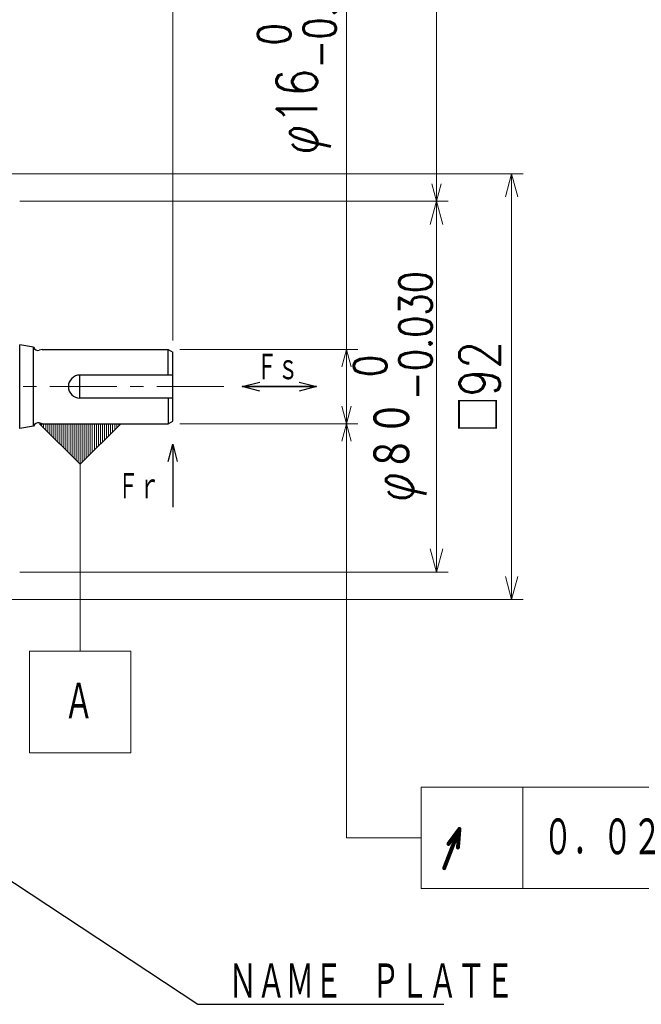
# Model space of a CAD drawing. Header units: millimetres. Extents: x 0 to 1071, y 0 to 742.
# Tile 106 of 130: x 529 to 663, y 393 to 605. Entities that reach past the tile are written whole.
import ezdxf

# ---------------------------------------------------------------- set-up
doc = ezdxf.new("R2010")
doc.units = ezdxf.units.MM
doc.header["$LTSCALE"] = 0.454724
doc.linetypes.add('CENTER', pattern=[50.8, 31.75, -6.35, 6.35, -6.35])
doc.layers.add('NoLayerName_001', color=7, linetype='Continuous')
doc.styles.get("Standard").update_dxf_attribs({"font": 'txt', "bigfont": 'extfont2'})
doc.dimstyles.get("Standard").update_dxf_attribs({"dimtxt": 2.5, "dimasz": 2.5, "dimexe": 1, "dimexo": 1, "dimtad": 1, "dimdec": 3, "dimzin": 0, "dimdsep": 46, "dimtxsty": 'Standard', "dimcen": 2.5, "dimadec": 3, "dimazin": 0, "dimtfac": 0.75, "dimtdec": 3, "dimtmove": 0, "dimatfit": 3, "dimfxl": 1, "dimarcsym": 0})

# ---------------------------------------------------------------- blocks, each defined once
blk = doc.blocks.new('_OPEN30')
at = {"color": 0, "linetype": 'ByBlock', "lineweight": -2}
for p, q in [((-1, 0.267949), (0, 0)), ((0, 0), (-1, -0.267949)), ((0, 0), (-1, 0))]:
    blk.add_line(p, q, dxfattribs=at)
blk = doc.blocks.new('*D87')
at = {"layer": 'Defpoints', "color": 0}
for p in [(513.46, 571.76), (635.53, 571.76), (513.46, 479.92)]:
    blk.add_point(p, dxfattribs=at)
at = {"layer": 'NoLayerName_001', "color": 0, "linetype": 'Continuous', "lineweight": 13}
for p, q in [((515.96, 571.76), (638.03, 571.76)), ((635.53, 484.92), (635.53, 566.76)), ((515.96, 479.92), (638.03, 479.92))]:
    blk.add_line(p, q, dxfattribs=at)
at = {"layer": 'NoLayerName_001', "color": 0, "lineweight": 13, "xscale": 5, "yscale": 5, "zscale": 5}
for p, rotation in [((635.53, 571.76), 90), ((635.53, 479.92), 270)]:
    blk.add_blockref('_OPEN30', p, dxfattribs=dict(at, rotation=rotation))
at = {"layer": 'NoLayerName_001', "color": 0, "lineweight": 13, "insert": (628.65, 525.84), "char_height": 8.75, "attachment_point": 5, "rotation": 90}
blk.add_mtext('\\W0.8000;□92', dxfattribs=at)
blk = doc.blocks.new('DIM_0003')
at = {"color": 3, "linetype": 'Continuous', "lineweight": 13}
blk.add_line((30.88, 42), (30.88, 63.87), dxfattribs=at)
blk.add_lwpolyline([(9, 42), (74.63, 42), (74.63, 63.87), (9, 63.87)], close=True, dxfattribs=at)
for points in [[(74.63, 42), (94.75, 42), (94.75, 63.87), (74.63, 63.87)], [(1, 0), (1, 52.94), (9, 52.94)], [(2.01, 3.75), (1, 0), (0, 3.75)]]:
    blk.add_lwpolyline(points, dxfattribs=at)
at = {"color": 3, "linetype": 'Continuous', "lineweight": 13, "width": 0.666667}
for s, p in [('%%c０．０４', (35.25, 48.56)), ('Ａ', (81.19, 48.56))]:
    blk.add_text(s, height=8.75, dxfattribs=at).set_placement(p)
at = {"color": 3, "linetype": 'Continuous', "lineweight": 13, "insert": (12.94, 45.94), "char_height": 14, "attachment_point": 7}
blk.add_mtext('\\A1;\\W0.8333;{\\fgdt;\\H1.0x;\\W1.0;r}', dxfattribs=at)
blk = doc.blocks.new('DIM_0004')
at = {"color": 3, "linetype": 'Continuous', "lineweight": 13}
blk.add_line((39.04, 0), (39.04, 21.88), dxfattribs=at)
for points in [[(0, 96.5), (1, 100.25), (2.01, 96.5)], [(1, 100.25), (1, 10.94), (17.16, 10.94)]]:
    blk.add_lwpolyline(points, dxfattribs=at)
blk.add_lwpolyline([(17.16, 0), (75.79, 0), (75.79, 21.88), (17.16, 21.88)], close=True, dxfattribs=at)
at = {"color": 3, "linetype": 'Continuous', "lineweight": 13, "width": 0.666667}
blk.add_text('０．０２', height=8.75, dxfattribs=at).set_placement((43.41, 6.56))
at = {"color": 3, "linetype": 'Continuous', "lineweight": 13, "insert": (21.1, 3.94), "char_height": 14, "attachment_point": 7}
blk.add_mtext('\\A1;\\W0.8333;{\\fgdt;\\H0.667x;\\W1.0;h}', dxfattribs=at)
blk = doc.blocks.new('_DOT')
at = {"color": 0, "linetype": 'ByBlock', "lineweight": -2}
blk.add_line((-0.5, 0), (-1, 0), dxfattribs=at)
at = {"color": 0, "linetype": 'ByBlock', "lineweight": -2, "const_width": 0.5}
blk.add_lwpolyline([(-0.25, 0, 1), (0.25, 0, 1)], format="xyb", close=True, dxfattribs=at)
blk = doc.blocks.new('*D94')
at = {"layer": 'Defpoints', "color": 0}
for p in [(522.46, 656.25), (522.46, 570.84), (527.46, 565.34)]:
    blk.add_point(p, dxfattribs=at)
at = {"layer": 'NoLayerName_001', "color": 0, "linetype": 'Continuous', "lineweight": 13}
for p, q in [((522.46, 573.34), (522.46, 658.75)), ((527.46, 567.84), (527.46, 658.75)), ((519.34, 656.25), (516.21, 656.25)), ((527.46, 656.25), (522.46, 656.25)), ((527.46, 656.25), (543.92, 656.25)), ((530.59, 656.25), (533.71, 656.25))]:
    blk.add_line(p, q, dxfattribs=at)
at = {"layer": 'NoLayerName_001', "color": 0, "lineweight": 13, "xscale": 3.125, "yscale": 3.125, "zscale": 3.125}
blk.add_blockref('_DOT', (522.46, 656.25), dxfattribs=at)
at = {"layer": 'NoLayerName_001', "color": 0, "lineweight": 13, "xscale": 3.125, "yscale": 3.125, "zscale": 3.125, "rotation": 180}
blk.add_blockref('_OPEN30', (527.46, 656.25), dxfattribs=at)
at = {"layer": 'NoLayerName_001', "color": 0, "lineweight": 13, "insert": (539.09, 663.12), "char_height": 8.75, "attachment_point": 5}
blk.add_mtext('\\W0.8000;5', dxfattribs=at)
blk = doc.blocks.new('*D96')
at = {"layer": 'Defpoints', "color": 0}
for p in [(522.46, 688.75), (522.46, 570.84), (562.46, 533.26)]:
    blk.add_point(p, dxfattribs=at)
at = {"layer": 'NoLayerName_001', "color": 0, "linetype": 'Continuous', "lineweight": 13}
for p, q in [((522.46, 573.34), (522.46, 691.25)), ((562.46, 535.76), (562.46, 691.25)), ((558.71, 688.75), (526.21, 688.75))]:
    blk.add_line(p, q, dxfattribs=at)
at = {"layer": 'NoLayerName_001', "color": 0, "lineweight": 13, "xscale": 3.75, "yscale": 3.75, "zscale": 3.75, "rotation": 180}
blk.add_blockref('_OPEN30', (522.46, 688.75), dxfattribs=at)
at = {"layer": 'NoLayerName_001', "color": 0, "lineweight": 13, "xscale": 3.75, "yscale": 3.75, "zscale": 3.75}
blk.add_blockref('_OPEN30', (562.46, 688.75), dxfattribs=at)
at = {"layer": 'NoLayerName_001', "color": 0, "lineweight": 13, "insert": (540, 695.62), "char_height": 8.75, "attachment_point": 5}
blk.add_mtext('\\W0.8000;40', dxfattribs=at)
blk = doc.blocks.new('*D101')
at = {"layer": 'Defpoints', "color": 0}
for p in [(561.46, 533.84), (599.9, 533.84), (561.46, 517.84)]:
    blk.add_point(p, dxfattribs=at)
at = {"layer": 'NoLayerName_001', "color": 0, "linetype": 'Continuous', "lineweight": 13}
for p, q in [((599.9, 533.84), (599.9, 625)), ((563.96, 533.84), (602.4, 533.84)), ((599.9, 521.59), (599.9, 530.09)), ((563.96, 517.84), (602.4, 517.84))]:
    blk.add_line(p, q, dxfattribs=at)
at = {"layer": 'NoLayerName_001', "color": 0, "lineweight": 13, "xscale": 3.75, "yscale": 3.75, "zscale": 3.75}
for p, rotation in [((599.9, 533.84), 90), ((599.9, 517.84), 270)]:
    blk.add_blockref('_OPEN30', p, dxfattribs=dict(at, rotation=rotation))
at = {"layer": 'NoLayerName_001', "color": 0, "lineweight": 13, "insert": (589.24, 599.06), "char_height": 8.75, "attachment_point": 5, "rotation": 90}
blk.add_mtext('\\A1;\\W0.8000;φ16{\\H7.000000;\\S 0^ -0.011;}', dxfattribs=at)
blk = doc.blocks.new('*D102')
at = {"layer": 'Defpoints', "color": 0}
for p in [(526.96, 565.84), (619.33, 565.84), (526.96, 485.84)]:
    blk.add_point(p, dxfattribs=at)
at = {"layer": 'NoLayerName_001', "color": 0, "linetype": 'Continuous', "lineweight": 13}
for p, q in [((529.46, 565.84), (621.83, 565.84)), ((619.33, 490.84), (619.33, 560.84)), ((529.46, 485.84), (621.83, 485.84))]:
    blk.add_line(p, q, dxfattribs=at)
at = {"layer": 'NoLayerName_001', "color": 0, "lineweight": 13, "xscale": 5, "yscale": 5, "zscale": 5}
for p, rotation in [((619.33, 565.84), 90), ((619.33, 485.84), 270)]:
    blk.add_blockref('_OPEN30', p, dxfattribs=dict(at, rotation=rotation))
at = {"layer": 'NoLayerName_001', "color": 0, "lineweight": 13, "insert": (609.92, 525.84), "char_height": 8.75, "attachment_point": 5, "rotation": 90}
blk.add_mtext('\\A1;\\W0.8000;φ８０{{\\H0.80x;\\A1;\\S 0^ -0.030;}}', dxfattribs=at)
blk = doc.blocks.new('*D109')
at = {"layer": 'Defpoints', "color": 0}
for p in [(348.96, 703.75), (348.96, 561.96), (562.46, 533.26)]:
    blk.add_point(p, dxfattribs=at)
at = {"layer": 'NoLayerName_001', "color": 0, "linetype": 'Continuous', "lineweight": 13}
for p, q in [((348.96, 564.46), (348.96, 706.25)), ((562.46, 535.76), (562.46, 706.25)), ((558.71, 703.75), (352.71, 703.75))]:
    blk.add_line(p, q, dxfattribs=at)
at = {"layer": 'NoLayerName_001', "color": 0, "lineweight": 13, "xscale": 3.75, "yscale": 3.75, "zscale": 3.75, "rotation": 180}
blk.add_blockref('_OPEN30', (348.96, 703.75), dxfattribs=at)
at = {"layer": 'NoLayerName_001', "color": 0, "lineweight": 13, "xscale": 3.75, "yscale": 3.75, "zscale": 3.75}
blk.add_blockref('_OPEN30', (562.46, 703.75), dxfattribs=at)
at = {"layer": 'NoLayerName_001', "color": 0, "lineweight": 13, "insert": (455.71, 710.62), "char_height": 8.75, "attachment_point": 5}
blk.add_mtext('\\W0.8000;２１４', dxfattribs=at)
blk = doc.blocks.new('DIM_0001')
at = {"color": 3, "linetype": 'Continuous', "lineweight": 13}
for p, q in [((2.62, 70.53), (2.62, 70.96)), ((3.06, 70.09), (3.06, 70.96)), ((3.5, 69.65), (3.5, 70.96)), ((3.94, 69.21), (3.94, 70.96)), ((4.38, 68.78), (4.38, 70.96)), ((4.81, 68.34), (4.81, 70.96)), ((5.25, 67.9), (5.25, 70.96)), ((5.69, 67.46), (5.69, 70.96)), ((6.12, 67.03), (6.12, 70.96)), ((6.56, 66.59), (6.56, 70.96)), ((7, 66.15), (7, 70.96)), ((7.44, 65.71), (7.44, 70.96)), ((7.88, 65.28), (7.88, 70.96)), ((8.31, 64.84), (8.31, 70.96)), ((8.75, 64.4), (8.75, 70.96)), ((9.19, 63.96), (9.19, 70.96)), ((9.62, 63.53), (9.62, 70.96)), ((10.06, 63.09), (10.06, 70.96)), ((10.5, 62.65), (10.5, 70.96)), ((10.94, 62.21), (10.94, 70.96)), ((11.38, 62.65), (11.38, 70.96)), ((11.81, 63.09), (11.81, 70.96)), ((12.25, 63.53), (12.25, 70.96)), ((12.69, 63.96), (12.69, 70.96)), ((13.12, 64.4), (13.12, 70.96)), ((13.56, 64.84), (13.56, 70.96)), ((14, 65.28), (14, 70.96)), ((14.44, 65.71), (14.44, 70.96)), ((14.88, 66.15), (14.88, 70.96)), ((15.31, 66.59), (15.31, 70.96)), ((15.75, 67.03), (15.75, 70.96)), ((16.19, 67.46), (16.19, 70.96)), ((16.62, 67.9), (16.62, 70.96)), ((17.06, 68.34), (17.06, 70.96)), ((17.5, 68.78), (17.5, 70.96)), ((17.94, 69.21), (17.94, 70.96)), ((18.38, 69.65), (18.38, 70.96)), ((18.81, 70.09), (18.81, 70.96)), ((19.25, 70.53), (19.25, 70.96))]:
    blk.add_line(p, q, dxfattribs=at)
for points in [[(19.69, 70.96), (10.94, 62.21), (2.19, 70.96)], [(0, 0), (21.88, 0), (21.88, 21.88), (0, 21.88)]]:
    blk.add_lwpolyline(points, close=True, dxfattribs=at)
blk.add_lwpolyline([(10.94, 62.21), (10.94, 21.88)], dxfattribs=at)
at = {"color": 3, "linetype": 'Continuous', "lineweight": 13, "width": 0.666667}
blk.add_text('Ａ', height=8.75, dxfattribs=at).set_placement((7.44, 6.56))

msp = doc.modelspace()

# ---------------------------------------------------------------- linework, layer by layer
at = {"layer": 'NoLayerName_001', "color": 7, "linetype": 'Continuous', "lineweight": 25}
for p, q in [((529.461071, 516.839453), (529.461071, 534.839453)), ((532.461071, 534.339453), (529.461071, 534.839453)), ((532.461071, 517.339453), (532.461071, 534.339453)), ((534.326071, 533.84161), (533.661958, 533.672526)), ((534.3176, 533.839453), (561.461071, 533.839453)), ((561.461071, 533.839453), (562.461071, 533.262103)), ((561.461071, 528.339453), (561.461071, 533.839453)), ((562.461071, 518.416803), (562.461071, 533.262103)), ((542.461071, 523.339453), (542.461071, 528.339453)), ((562.461071, 528.339453), (542.461071, 528.339453)), ((562.461071, 523.339453), (542.461071, 523.339453)), ((561.461071, 523.339453), (561.461071, 517.839453)), ((561.461071, 517.839453), (562.461071, 518.416803)), ((532.461071, 517.339453), (529.461071, 516.839453)), ((534.326071, 517.837296), (533.661958, 518.00638)), ((534.3176, 517.839453), (561.461071, 517.839453))]:
    msp.add_line(p, q, dxfattribs=at)
at = {"layer": 'NoLayerName_001', "color": 4, "linetype": 'CENTER', "lineweight": 13}
msp.add_line((374.259998, 525.839453), (573.655487, 525.839453), dxfattribs=at)
at = {"layer": 'NoLayerName_001', "color": 7, "linetype": 'Continuous', "lineweight": 25}
for centre, radius, start, end in [((533.415228, 534.64161), 1, 197.45989529, 284.2841046), ((542.461071, 525.839453), 2.5, 90, 270), ((533.415228, 517.037296), 1, 75.7158954, 162.54010471)]:
    msp.add_arc(centre, radius, start, end, dxfattribs=at)

# ---------------------------------------------------------------- block references
at = {"layer": 'NoLayerName_001', "color": 3, "linetype": 'Continuous', "lineweight": 13}
for name, p in [('DIM_0003', (618.327759, 565.839478)), ('DIM_0001', (531.5625, 446.875)), ('DIM_0004', (598.898254, 417.592865))]:
    msp.add_blockref(name, p, dxfattribs=at)

# ---------------------------------------------------------------- texts
at = {"layer": 'NoLayerName_001', "color": 3, "lineweight": 13, "char_height": 6.25, "attachment_point": 7}
for s, insert in [('\\A1;\\W0.6667;Ｆｓ', (580.462623, 526.839453)), ('\\A1;\\W0.6667;Ｆｒ', (550.549766, 501.127767))]:
    msp.add_mtext(s, dxfattribs=dict(at, insert=insert))
at = {"layer": 'NoLayerName_001', "color": 3, "linetype": 'Continuous', "lineweight": 13, "insert": (574.482195, 393.24336), "char_height": 8.4, "attachment_point": 7, "line_spacing_factor": 0.6}
msp.add_mtext('\\A1;\\W0.6667;ＮＡＭＥ\u3000ＰＬＡＴＥ', dxfattribs=at)

# ---------------------------------------------------------------- dimensions: what is measured, and where the dimension line sits
at = {"layer": 'NoLayerName_001', "color": 3, "linetype": 'Continuous', "lineweight": 13}
for base, p1, p2, angle, text, override, picture, middle in [((348.961072, 703.75), (562.461071, 533.262103), (348.961072, 561.963042), 180, '\\W0.8000;２１４', {"dimtxt": 8.75, "dimasz": 3.75, "dimexe": 2.5, "dimexo": 2.5, "dimgap": 2.5, "dimzin": 8, "dimblk": 'OPEN30', "dimclrd": 0, "dimclre": 0, "dimclrt": 0, "dimtp": 0, "dimtm": 0, "dimlwd": 13, "dimlwe": 13}, '*D109', (455.711072, 703.75)), ((522.461071, 688.75), (562.461071, 533.262103), (522.461071, 570.839453), 180, '\\W0.8000;<>', {"dimtxt": 8.75, "dimasz": 3.75, "dimexe": 2.5, "dimexo": 2.5, "dimgap": 2.5, "dimdec": 5, "dimzin": 8, "dimblk": 'OPEN30', "dimclrd": 0, "dimclre": 0, "dimclrt": 0, "dimtp": 0, "dimtm": 0, "dimlwd": 13, "dimlwe": 13}, '*D96', (540, 688.75)), ((522.461071, 656.25), (527.461071, 565.339453), (522.461071, 570.839453), 180, '\\W0.8000;<>', {"dimtxt": 8.75, "dimasz": 3.125, "dimexe": 2.5, "dimexo": 2.5, "dimgap": 2.5, "dimdec": 5, "dimzin": 8, "dimblk1": 'OPEN30', "dimblk2": 'DOT', "dimsah": 1, "dimclrd": 0, "dimclre": 0, "dimclrt": 0, "dimtp": 0, "dimtm": 0, "dimlwd": 13, "dimlwe": 13}, '*D94', (539.086071, 656.25)), ((599.903042, 533.839453), (561.461071, 517.839453), (561.461071, 533.839453), 90, '\\W0.8000;<>', {"dimtxt": 8.75, "dimasz": 3.75, "dimexe": 2.5, "dimexo": 2.5, "dimgap": 2.5, "dimdec": 5, "dimzin": 8, "dimpost": 'φ<>', "dimblk": 'OPEN30', "dimclrd": 0, "dimclre": 0, "dimclrt": 0, "dimtol": 1, "dimtp": 0, "dimtm": 0.011, "dimtfac": 0.8, "dimtolj": 1, "dimlwd": 13, "dimlwe": 13}, '*D101', (599.903042, 599.061866)), ((635.529744, 571.761867), (513.461071, 479.917039), (513.461071, 571.761867), 90, '\\W0.8000;<>', {"dimtxt": 8.75, "dimasz": 5, "dimexe": 2.5, "dimexo": 2.5, "dimgap": 2.5, "dimdec": 0, "dimzin": 8, "dimpost": '□<>', "dimblk": 'OPEN30', "dimclrd": 0, "dimclre": 0, "dimclrt": 0, "dimtp": 0, "dimtm": 0, "dimlwd": 13, "dimlwe": 13}, '*D87', (635.529744, 525.839453)), ((619.332594, 565.839453), (526.961071, 485.839453), (526.961071, 565.839453), 90, '\\W0.8000;φ８０{{\\H0.80x;\\A1;\\S 0^ -0.030;}}', {"dimtxt": 8.75, "dimasz": 5, "dimexe": 2.5, "dimexo": 2.5, "dimgap": 1.250001, "dimdec": 1, "dimzin": 8, "dimpost": 'φ<>{{\\H0.80x;\\A1;\\S 0^ -0.030;}}', "dimblk": 'OPEN30', "dimclrd": 0, "dimclre": 0, "dimclrt": 0, "dimtp": 0, "dimtm": 0.03, "dimtfac": 0.8, "dimtolj": 1, "dimlwd": 13, "dimlwe": 13}, '*D102', (619.332594, 525.839453))]:
    dim = msp.add_linear_dim(base=base, p1=p1, p2=p2, angle=angle, text=text, dimstyle='Standard', override=override, dxfattribs=at)
    dim.commit()
    dim.dimension.update_dxf_attribs({"geometry": picture, "text_midpoint": middle, "dimtype": 160})

# ---------------------------------------------------------------- leaders
at = {"layer": 'NoLayerName_001', "color": 7, "linetype": 'Continuous', "lineweight": 50}
for points in [[(577.461071, 525.839453), (593.464174, 525.839453)], [(593.464174, 525.839453), (577.461071, 525.839453)], [(562.461071, 513.416803), (562.461071, 499.865909)]]:
    msp.add_leader(points, dimstyle='Standard', override={"dimasz": 3.75, "dimldrblk": 'OPEN30'}, dxfattribs=at)
at = {"layer": 'NoLayerName_001', "color": 3, "linetype": 'Continuous', "lineweight": 13, "annotation_type": 0, "has_hookline": 1, "hookline_direction": 0, "text_width": 46.40232}
msp.add_leader([(471.961071, 480.089453), (475.502619, 453.569707), (567.857195, 392.61836), (573.857195, 392.61836)], dimstyle='Standard', override={"dimtxt": 8.4, "dimasz": 6, "dimldrblk": 'OPEN30'}, dxfattribs=at)

doc.saveas('drawing.dxf')
